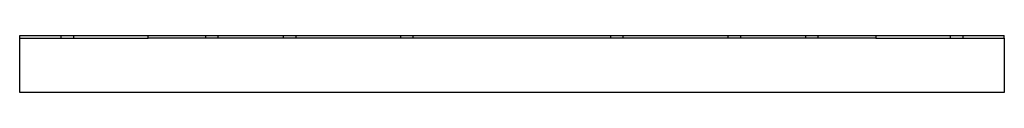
# Model space of a CAD drawing. Header units: millimetres. Extents: x -516 to 516, y -30 to 30.
import ezdxf

# ---------------------------------------------------------------- set-up
doc = ezdxf.new("R2010")
doc.units = ezdxf.units.MM
doc.layers.add('HIDDEN', color=7, linetype='Continuous')
doc.layers.add('THICK', color=7, linetype='Continuous')

msp = doc.modelspace()

# ---------------------------------------------------------------- linework, layer by layer
at = {"layer": 'HIDDEN'}
for p, q in [((-516, 30), (-516, 30)), ((-516, 27), (-516, 27)), ((-472.5, 27), (-472.5, 30)), ((-459.5, 30), (-459.5, 27)), ((-321, 27), (-321, 30)), ((-308, 27), (-308, 30)), ((-239.5, 27), (-239.5, 30)), ((-226.5, 30), (-226.5, 27)), ((-116.5, 27), (-116.5, 30)), ((-103.5, 27), (-103.5, 30)), ((103.5, 27), (103.5, 30)), ((116.5, 27), (116.5, 30)), ((226.5, 27), (226.5, 30)), ((239.5, 30), (239.5, 27)), ((308, 27), (308, 30)), ((321, 27), (321, 30)), ((459.5, 27), (459.5, 30)), ((472.5, 30), (472.5, 27)), ((516, 30), (516, 30)), ((516, 27), (516, 27)), ((-516, -30), (-516, -30)), ((516, -30), (516, -30))]:
    msp.add_line(p, q, dxfattribs=at)
at = {"layer": 'THICK'}
for p, q in [((-516, 27), (-516, 30)), ((-516, 30), (-381.4, 30)), ((-516, -30), (-516, 27)), ((-516, 27), (-381.4, 27)), ((-381.4, 27), (-381.4, 30)), ((-381.4, 30), (381.4, 30)), ((381.4, 27), (-381.4, 27)), ((381.4, 30), (381.4, 27)), ((381.4, 30), (516, 30)), ((381.4, 27), (516, 27)), ((516, 27), (516, 30)), ((516, 27), (516, -30)), ((516, -30), (-516, -30))]:
    msp.add_line(p, q, dxfattribs=at)

doc.saveas('drawing.dxf')
